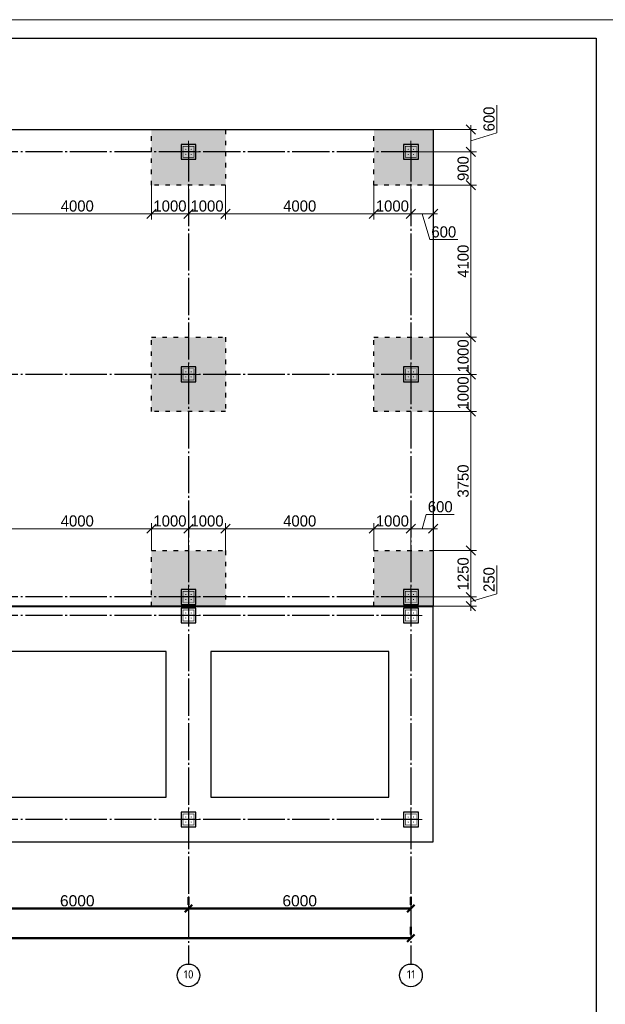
# Model space of a CAD drawing. Header units: millimetres. Extents: x -33345 to 4712671, y -3392 to 121473.
# Tile 142 of 256: x 806242 to 822038, y 59957 to 86501. Entities that reach past the tile are written whole.
import ezdxf

# ---------------------------------------------------------------- set-up
doc = ezdxf.new("R2010")
doc.units = ezdxf.units.MM
for name, pattern in [('ACAD_ISO03W100', [30, 12, -18]), ('CENTER2', [28.575, 19.05, -3.175, 3.175, -3.175]), ('ГОСТ 2.303 5', [24, 20, -1.5, 1, -1.5])]:
    doc.linetypes.add(name, pattern=pattern)
doc.layers.add('00-Axes', color=1, linetype='CENTER2')
doc.layers.add('A _razmer rtt', color=164, linetype='Continuous')
doc.layers.add('doors', color=250, linetype='Continuous', lineweight=5)
doc.layers.add('Lina', color=7, linetype='Continuous', lineweight=20)
doc.styles.add('ISO', font='isocpeui.ttf')
doc.styles.add('ISOCPEUR_1.00', font='isocpeui.ttf')
doc.styles.add('RUS text aehalf', font='aehalf.shx', dxfattribs={"width": 0.7, "oblique": 15})
doc.styles.get("Standard").update_dxf_attribs({"font": 'arial.ttf'})
doc.styles.add('X-U-RW-01$0$StyleROMANS', font='GOTHIC.TTF')
doc.dimstyles.new('ISO-25$0', dxfattribs={"dimtxt": 300, "dimasz": 200, "dimexe": 100, "dimexo": 300, "dimgap": 50, "dimtad": 1, "dimdec": 0, "dimtxsty": 'Standard', "dimblk": 'OBLIQUE', "dimcen": 250, "dimadec": 0, "dimazin": 0, "dimtfac": 1, "dimtdec": 0, "dimtmove": 0, "dimatfit": 3, "dimldrblk": 'OBLIQUE', "dimfxl": 1.25, "dimarcsym": 0})
doc.dimstyles.new('RUS м100', dxfattribs={"dimscale": 0, "dimtxt": 250, "dimasz": 100, "dimexe": 100, "dimexo": 0, "dimgap": 70, "dimtad": 1, "dimdec": 0, "dimdsep": 46, "dimtxsty": 'RUS text aehalf', "dimblk": 'OBLIQUE', "dimcen": 0.09, "dimdle": 100, "dimclrd": 256, "dimclre": 256, "dimclrt": 256, "dimadec": 1, "dimazin": 2, "dimtfac": 1, "dimtdec": 0, "dimtofl": 0, "dimtmove": 0, "dimatfit": 3, "dimldrblk": 'OBLIQUE', "dimfxl": 300, "dimtolj": 1, "dimtzin": 0, "dimlwd": -1, "dimlwe": -1, "dimarcsym": 0})

# ---------------------------------------------------------------- blocks, each defined once
blk = doc.blocks.new('awe4tD')
at = {"layer": 'Lina', "ltscale": 10}
blk.add_lwpolyline([(-44239015, 22734378), (-44314815, 22734378), (-44314815, 22776378), (-44239015, 22776378)], close=True, dxfattribs=at)
at = {"layer": 'Lina', "lineweight": 30, "ltscale": 10}
blk.add_lwpolyline([(-44239515, 22734878), (-44312815, 22734878), (-44312815, 22775878), (-44239515, 22775878)], close=True, dxfattribs=at)
blk = doc.blocks.new('_Oblique')
at = {"color": 0, "linetype": 'ByBlock', "lineweight": -2}
blk.add_line((-0.5, -0.5), (0.5, 0.5), dxfattribs=at)
blk = doc.blocks.new('*D274')
at = {"color": 0, "lineweight": -2, "transparency": 16777216}
for p, q in [((30127, -4026), (30127, -4226)), ((36127, -4026), (36127, -4226)), ((30127, -4326), (36127, -4326))]:
    blk.add_line(p, q, dxfattribs=at)
at = {"layer": 'Defpoints', "color": 0, "lineweight": 30, "transparency": 16777216}
for p in [(30127, -4326), (36127, -4326), (36127, -4326)]:
    blk.add_point(p, dxfattribs=at)
at = {"color": 0, "lineweight": -2, "transparency": 16777216, "xscale": 200, "yscale": 200, "zscale": 200, "rotation": 180}
blk.add_blockref('_Oblique', (30127, -4326), dxfattribs=at)
at = {"color": 0, "lineweight": -2, "transparency": 16777216, "xscale": 200, "yscale": 200, "zscale": 200}
blk.add_blockref('_Oblique', (36127, -4326), dxfattribs=at)
at = {"color": 0, "lineweight": 0, "transparency": 16777216, "insert": (33127, -4123), "char_height": 300, "attachment_point": 5}
blk.add_mtext('6000', dxfattribs=at)
blk = doc.blocks.new('*D275')
at = {"color": 0, "lineweight": -2, "transparency": 16777216}
for p, q in [((36127, -4026), (36127, -4226)), ((42127, -4026), (42127, -4226)), ((36127, -4326), (42127, -4326))]:
    blk.add_line(p, q, dxfattribs=at)
at = {"layer": 'Defpoints', "color": 0, "lineweight": 30, "transparency": 16777216}
for p in [(36127, -4326), (42127, -4326), (42127, -4326)]:
    blk.add_point(p, dxfattribs=at)
at = {"color": 0, "lineweight": -2, "transparency": 16777216, "xscale": 200, "yscale": 200, "zscale": 200, "rotation": 180}
blk.add_blockref('_Oblique', (36127, -4326), dxfattribs=at)
at = {"color": 0, "lineweight": -2, "transparency": 16777216, "xscale": 200, "yscale": 200, "zscale": 200}
blk.add_blockref('_Oblique', (42127, -4326), dxfattribs=at)
at = {"color": 0, "lineweight": 0, "transparency": 16777216, "insert": (39127, -4123), "char_height": 300, "attachment_point": 5}
blk.add_mtext('6000', dxfattribs=at)
blk = doc.blocks.new('*D276')
at = {"color": 0, "lineweight": -2, "transparency": 16777216}
for p, q in [((-17273, -4826), (-17273, -5026)), ((42127, -4826), (42127, -5026)), ((42127, -5126), (-17273, -5126))]:
    blk.add_line(p, q, dxfattribs=at)
at = {"layer": 'Defpoints', "color": 0, "lineweight": 30, "transparency": 16777216}
for p in [(-17273, -5126), (-17273, -5126), (42127, -5126)]:
    blk.add_point(p, dxfattribs=at)
at = {"color": 0, "lineweight": -2, "transparency": 16777216, "xscale": 200, "yscale": 200, "zscale": 200, "rotation": 180}
blk.add_blockref('_Oblique', (-17273, -5126), dxfattribs=at)
at = {"color": 0, "lineweight": -2, "transparency": 16777216, "xscale": 200, "yscale": 200, "zscale": 200}
blk.add_blockref('_Oblique', (42127, -5126), dxfattribs=at)
at = {"color": 0, "lineweight": 0, "transparency": 16777216, "insert": (12427, -4923), "char_height": 300, "attachment_point": 5}
blk.add_mtext('59400', dxfattribs=at)
blk = doc.blocks.new('column')
at = {"lineweight": 0}
for points in [[(-68, 56, -1), (-68, 86, -1)], [(68, 56, 1), (68, 86, 1)], [(-68, -56, 1), (-68, -86, 1)], [(68, -56, -1), (68, -86, -1)]]:
    blk.add_hatch(color=0, dxfattribs=at).paths.add_polyline_path(points)
at = {"color": 0, "lineweight": 0}
for p, q in [((0, 300), (0, -300)), ((300, 0), (-300, 0))]:
    blk.add_line(p, q, dxfattribs=at)
at = {"lineweight": 30}
blk.add_lwpolyline([(-200, 200), (200, 200), (200, -200), (-200, -200)], close=True, dxfattribs=at)
at = {"color": 0, "lineweight": 0, "const_width": 15}
blk.add_lwpolyline([(150, -150), (150, 150), (-150, 150), (-150, -150)], close=True, dxfattribs=at)
blk = doc.blocks.new('*D3050')
at = {"layer": 'Defpoints', "color": 0, "ltscale": 100, "transparency": 16777216}
for p in [(805795, 82038), (809795, 82038), (809795, 81269)]:
    blk.add_point(p, dxfattribs=at)
at = {"layer": 'doors', "ltscale": 100, "transparency": 16777216}
for p, q in [((805795, 82038), (805795, 81119)), ((809795, 82038), (809795, 81119)), ((805675, 81269), (809915, 81269))]:
    blk.add_line(p, q, dxfattribs=at)
at = {"layer": 'doors', "ltscale": 100, "transparency": 16777216, "xscale": 250, "yscale": 250, "zscale": 250, "rotation": 180}
blk.add_blockref('_Oblique', (805795, 81269), dxfattribs=at)
at = {"layer": 'doors', "ltscale": 100, "transparency": 16777216, "xscale": 250, "yscale": 250, "zscale": 250}
blk.add_blockref('_Oblique', (809795, 81269), dxfattribs=at)
at = {"layer": 'doors', "lineweight": 13, "ltscale": 100, "transparency": 16777216, "insert": (807795, 81477), "char_height": 300, "attachment_point": 5, "style": 'X-U-RW-01$0$StyleROMANS'}
blk.add_mtext('\\A1;4000', dxfattribs=at)
blk = doc.blocks.new('*D3051')
at = {"layer": 'Defpoints', "color": 0, "ltscale": 100, "transparency": 16777216}
for p in [(809795, 82038), (810795, 82038), (810795, 81269)]:
    blk.add_point(p, dxfattribs=at)
at = {"layer": 'doors', "ltscale": 100, "transparency": 16777216}
for p, q in [((809795, 82038), (809795, 81119)), ((810795, 82038), (810795, 81119)), ((809675, 81269), (810915, 81269))]:
    blk.add_line(p, q, dxfattribs=at)
at = {"layer": 'doors', "ltscale": 100, "transparency": 16777216, "xscale": 250, "yscale": 250, "zscale": 250, "rotation": 180}
blk.add_blockref('_Oblique', (809795, 81269), dxfattribs=at)
at = {"layer": 'doors', "ltscale": 100, "transparency": 16777216, "xscale": 250, "yscale": 250, "zscale": 250}
blk.add_blockref('_Oblique', (810795, 81269), dxfattribs=at)
at = {"layer": 'doors', "lineweight": 13, "ltscale": 100, "transparency": 16777216, "insert": (810295, 81477), "char_height": 300, "attachment_point": 5, "style": 'X-U-RW-01$0$StyleROMANS'}
blk.add_mtext('\\A1;1000', dxfattribs=at)
blk = doc.blocks.new('*D3052')
at = {"layer": 'Defpoints', "color": 0, "ltscale": 100, "transparency": 16777216}
for p in [(810795, 82038), (811795, 82038), (811795, 81269)]:
    blk.add_point(p, dxfattribs=at)
at = {"layer": 'doors', "ltscale": 100, "transparency": 16777216}
for p, q in [((810795, 82038), (810795, 81119)), ((811795, 82038), (811795, 81119)), ((810675, 81269), (811915, 81269))]:
    blk.add_line(p, q, dxfattribs=at)
at = {"layer": 'doors', "ltscale": 100, "transparency": 16777216, "xscale": 250, "yscale": 250, "zscale": 250, "rotation": 180}
blk.add_blockref('_Oblique', (810795, 81269), dxfattribs=at)
at = {"layer": 'doors', "ltscale": 100, "transparency": 16777216, "xscale": 250, "yscale": 250, "zscale": 250}
blk.add_blockref('_Oblique', (811795, 81269), dxfattribs=at)
at = {"layer": 'doors', "lineweight": 13, "ltscale": 100, "transparency": 16777216, "insert": (811295, 81477), "char_height": 300, "attachment_point": 5, "style": 'X-U-RW-01$0$StyleROMANS'}
blk.add_mtext('\\A1;1000', dxfattribs=at)
blk = doc.blocks.new('*D3053')
at = {"layer": 'Defpoints', "color": 0, "ltscale": 100, "transparency": 16777216}
for p in [(811795, 82038), (815795, 82038), (815795, 81269)]:
    blk.add_point(p, dxfattribs=at)
at = {"layer": 'doors', "ltscale": 100, "transparency": 16777216}
for p, q in [((811795, 82038), (811795, 81119)), ((815795, 82038), (815795, 81119)), ((811675, 81269), (815915, 81269))]:
    blk.add_line(p, q, dxfattribs=at)
at = {"layer": 'doors', "ltscale": 100, "transparency": 16777216, "xscale": 250, "yscale": 250, "zscale": 250, "rotation": 180}
blk.add_blockref('_Oblique', (811795, 81269), dxfattribs=at)
at = {"layer": 'doors', "ltscale": 100, "transparency": 16777216, "xscale": 250, "yscale": 250, "zscale": 250}
blk.add_blockref('_Oblique', (815795, 81269), dxfattribs=at)
at = {"layer": 'doors', "lineweight": 13, "ltscale": 100, "transparency": 16777216, "insert": (813795, 81477), "char_height": 300, "attachment_point": 5, "style": 'X-U-RW-01$0$StyleROMANS'}
blk.add_mtext('\\A1;4000', dxfattribs=at)
blk = doc.blocks.new('*D3054')
at = {"layer": 'Defpoints', "color": 0, "ltscale": 100, "transparency": 16777216}
for p in [(815795, 82038), (816795, 82038), (816795, 81269)]:
    blk.add_point(p, dxfattribs=at)
at = {"layer": 'doors', "ltscale": 100, "transparency": 16777216}
for p, q in [((815795, 82038), (815795, 81119)), ((816795, 82038), (816795, 81119)), ((815675, 81269), (816915, 81269))]:
    blk.add_line(p, q, dxfattribs=at)
at = {"layer": 'doors', "ltscale": 100, "transparency": 16777216, "xscale": 250, "yscale": 250, "zscale": 250, "rotation": 180}
blk.add_blockref('_Oblique', (815795, 81269), dxfattribs=at)
at = {"layer": 'doors', "ltscale": 100, "transparency": 16777216, "xscale": 250, "yscale": 250, "zscale": 250}
blk.add_blockref('_Oblique', (816795, 81269), dxfattribs=at)
at = {"layer": 'doors', "lineweight": 13, "ltscale": 100, "transparency": 16777216, "insert": (816295, 81477), "char_height": 300, "attachment_point": 5, "style": 'X-U-RW-01$0$StyleROMANS'}
blk.add_mtext('\\A1;1000', dxfattribs=at)
blk = doc.blocks.new('*D3055')
at = {"layer": 'Defpoints', "color": 0, "ltscale": 100, "transparency": 16777216}
for p in [(816795, 82038), (817395, 82038), (817395, 81269)]:
    blk.add_point(p, dxfattribs=at)
at = {"layer": 'doors', "ltscale": 100, "transparency": 16777216}
for p, q in [((816795, 82038), (816795, 81119)), ((817395, 82038), (817395, 81119)), ((816675, 81269), (817515, 81269)), ((817095, 81269), (817304, 80572)), ((817304, 80572), (818057, 80572))]:
    blk.add_line(p, q, dxfattribs=at)
at = {"layer": 'doors', "ltscale": 100, "transparency": 16777216, "xscale": 250, "yscale": 250, "zscale": 250, "rotation": 180}
blk.add_blockref('_Oblique', (816795, 81269), dxfattribs=at)
at = {"layer": 'doors', "ltscale": 100, "transparency": 16777216, "xscale": 250, "yscale": 250, "zscale": 250}
blk.add_blockref('_Oblique', (817395, 81269), dxfattribs=at)
at = {"layer": 'doors', "lineweight": 13, "ltscale": 100, "transparency": 16777216, "insert": (817681, 80779), "char_height": 300, "attachment_point": 5, "style": 'X-U-RW-01$0$StyleROMANS'}
blk.add_mtext('\\A1;600', dxfattribs=at)
blk = doc.blocks.new('*D3056')
at = {"layer": 'Defpoints', "color": 0, "ltscale": 100, "transparency": 16777216}
for p in [(817395, 83538), (817095, 82938), (818413, 82938)]:
    blk.add_point(p, dxfattribs=at)
at = {"layer": 'doors', "ltscale": 100, "transparency": 16777216}
for p, q in [((819110, 83448), (819110, 84200)), ((818413, 83658), (818413, 82818)), ((817395, 83538), (818563, 83538)), ((818413, 83238), (819110, 83448)), ((817095, 82938), (818563, 82938))]:
    blk.add_line(p, q, dxfattribs=at)
at = {"layer": 'doors', "ltscale": 100, "transparency": 16777216, "xscale": 250, "yscale": 250, "zscale": 250}
for p, rotation in [((818413, 83538), 90), ((818413, 82938), 270)]:
    blk.add_blockref('_Oblique', p, dxfattribs=dict(at, rotation=rotation))
at = {"layer": 'doors', "lineweight": 13, "ltscale": 100, "transparency": 16777216, "insert": (818903, 83824), "char_height": 300, "attachment_point": 5, "rotation": 90, "style": 'X-U-RW-01$0$StyleROMANS'}
blk.add_mtext('\\A1;600', dxfattribs=at)
blk = doc.blocks.new('*D3057')
at = {"layer": 'Defpoints', "color": 0, "ltscale": 100, "transparency": 16777216}
for p in [(817095, 82938), (817395, 82038), (818413, 82038)]:
    blk.add_point(p, dxfattribs=at)
at = {"layer": 'doors', "ltscale": 100, "transparency": 16777216}
for p, q in [((817095, 82938), (818563, 82938)), ((818413, 83058), (818413, 81918)), ((817395, 82038), (818563, 82038))]:
    blk.add_line(p, q, dxfattribs=at)
at = {"layer": 'doors', "ltscale": 100, "transparency": 16777216, "xscale": 250, "yscale": 250, "zscale": 250}
for p, rotation in [((818413, 82938), 90), ((818413, 82038), 270)]:
    blk.add_blockref('_Oblique', p, dxfattribs=dict(at, rotation=rotation))
at = {"layer": 'doors', "lineweight": 13, "ltscale": 100, "transparency": 16777216, "insert": (818205, 82488), "char_height": 300, "attachment_point": 5, "rotation": 90, "style": 'X-U-RW-01$0$StyleROMANS'}
blk.add_mtext('\\A1;900', dxfattribs=at)
blk = doc.blocks.new('*D3058')
at = {"layer": 'Defpoints', "color": 0, "ltscale": 100, "transparency": 16777216}
for p in [(817395, 82038), (817395, 77938), (818413, 77938)]:
    blk.add_point(p, dxfattribs=at)
at = {"layer": 'doors', "ltscale": 100, "transparency": 16777216}
for p, q in [((817395, 82038), (818563, 82038)), ((818413, 82158), (818413, 77818)), ((817395, 77938), (818563, 77938))]:
    blk.add_line(p, q, dxfattribs=at)
at = {"layer": 'doors', "ltscale": 100, "transparency": 16777216, "xscale": 250, "yscale": 250, "zscale": 250}
for p, rotation in [((818413, 82038), 90), ((818413, 77938), 270)]:
    blk.add_blockref('_Oblique', p, dxfattribs=dict(at, rotation=rotation))
at = {"layer": 'doors', "lineweight": 13, "ltscale": 100, "transparency": 16777216, "insert": (818205, 79988), "char_height": 300, "attachment_point": 5, "rotation": 90, "style": 'X-U-RW-01$0$StyleROMANS'}
blk.add_mtext('\\A1;4100', dxfattribs=at)
blk = doc.blocks.new('*D3059')
at = {"layer": 'Defpoints', "color": 0, "ltscale": 100, "transparency": 16777216}
for p in [(817395, 77938), (817095, 76938), (818413, 76938)]:
    blk.add_point(p, dxfattribs=at)
at = {"layer": 'doors', "ltscale": 100, "transparency": 16777216}
for p, q in [((818413, 78058), (818413, 76818)), ((817395, 77938), (818563, 77938)), ((817095, 76938), (818563, 76938))]:
    blk.add_line(p, q, dxfattribs=at)
at = {"layer": 'doors', "ltscale": 100, "transparency": 16777216, "xscale": 250, "yscale": 250, "zscale": 250}
for p, rotation in [((818413, 77938), 90), ((818413, 76938), 270)]:
    blk.add_blockref('_Oblique', p, dxfattribs=dict(at, rotation=rotation))
at = {"layer": 'doors', "lineweight": 13, "ltscale": 100, "transparency": 16777216, "insert": (818205, 77438), "char_height": 300, "attachment_point": 5, "rotation": 90, "style": 'X-U-RW-01$0$StyleROMANS'}
blk.add_mtext('\\A1;1000', dxfattribs=at)
blk = doc.blocks.new('*D3060')
at = {"layer": 'Defpoints', "color": 0, "ltscale": 100, "transparency": 16777216}
for p in [(817095, 76938), (817395, 75938), (818413, 75938)]:
    blk.add_point(p, dxfattribs=at)
at = {"layer": 'doors', "ltscale": 100, "transparency": 16777216}
for p, q in [((818413, 77058), (818413, 75818)), ((817095, 76938), (818563, 76938)), ((817395, 75938), (818563, 75938))]:
    blk.add_line(p, q, dxfattribs=at)
at = {"layer": 'doors', "ltscale": 100, "transparency": 16777216, "xscale": 250, "yscale": 250, "zscale": 250}
for p, rotation in [((818413, 76938), 90), ((818413, 75938), 270)]:
    blk.add_blockref('_Oblique', p, dxfattribs=dict(at, rotation=rotation))
at = {"layer": 'doors', "lineweight": 13, "ltscale": 100, "transparency": 16777216, "insert": (818205, 76438), "char_height": 300, "attachment_point": 5, "rotation": 90, "style": 'X-U-RW-01$0$StyleROMANS'}
blk.add_mtext('\\A1;1000', dxfattribs=at)
blk = doc.blocks.new('*D3061')
at = {"layer": 'Defpoints', "color": 0, "ltscale": 100, "transparency": 16777216}
for p in [(817395, 75938), (817395, 72188), (818413, 72188)]:
    blk.add_point(p, dxfattribs=at)
at = {"layer": 'doors', "ltscale": 100, "transparency": 16777216}
for p, q in [((817395, 75938), (818563, 75938)), ((818413, 76058), (818413, 72068)), ((817395, 72188), (818563, 72188))]:
    blk.add_line(p, q, dxfattribs=at)
at = {"layer": 'doors', "ltscale": 100, "transparency": 16777216, "xscale": 250, "yscale": 250, "zscale": 250}
for p, rotation in [((818413, 75938), 90), ((818413, 72188), 270)]:
    blk.add_blockref('_Oblique', p, dxfattribs=dict(at, rotation=rotation))
at = {"layer": 'doors', "lineweight": 13, "ltscale": 100, "transparency": 16777216, "insert": (818205, 74063), "char_height": 300, "attachment_point": 5, "rotation": 90, "style": 'X-U-RW-01$0$StyleROMANS'}
blk.add_mtext('\\A1;3750', dxfattribs=at)
blk = doc.blocks.new('*D3062')
at = {"layer": 'Defpoints', "color": 0, "ltscale": 100, "transparency": 16777216}
for p in [(817395, 72188), (817095, 70938), (818413, 70938)]:
    blk.add_point(p, dxfattribs=at)
at = {"layer": 'doors', "ltscale": 100, "transparency": 16777216}
for p, q in [((818413, 72308), (818413, 70818)), ((817395, 72188), (818563, 72188)), ((817095, 70938), (818563, 70938))]:
    blk.add_line(p, q, dxfattribs=at)
at = {"layer": 'doors', "ltscale": 100, "transparency": 16777216, "xscale": 250, "yscale": 250, "zscale": 250}
for p, rotation in [((818413, 72188), 90), ((818413, 70938), 270)]:
    blk.add_blockref('_Oblique', p, dxfattribs=dict(at, rotation=rotation))
at = {"layer": 'doors', "lineweight": 13, "ltscale": 100, "transparency": 16777216, "insert": (818205, 71563), "char_height": 300, "attachment_point": 5, "rotation": 90, "style": 'X-U-RW-01$0$StyleROMANS'}
blk.add_mtext('\\A1;1250', dxfattribs=at)
blk = doc.blocks.new('*D3063')
at = {"layer": 'Defpoints', "color": 0, "ltscale": 100, "transparency": 16777216}
for p in [(817095, 70938), (817209, 70688), (818413, 70688)]:
    blk.add_point(p, dxfattribs=at)
at = {"layer": 'doors', "ltscale": 100, "transparency": 16777216}
for p, q in [((819110, 71023), (819110, 71791)), ((817095, 70938), (818563, 70938)), ((818413, 71058), (818413, 70568)), ((818413, 70813), (819110, 71023)), ((817209, 70688), (818563, 70688))]:
    blk.add_line(p, q, dxfattribs=at)
at = {"layer": 'doors', "ltscale": 100, "transparency": 16777216, "xscale": 250, "yscale": 250, "zscale": 250}
for p, rotation in [((818413, 70938), 90), ((818413, 70688), 270)]:
    blk.add_blockref('_Oblique', p, dxfattribs=dict(at, rotation=rotation))
at = {"layer": 'doors', "lineweight": 13, "ltscale": 100, "transparency": 16777216, "insert": (818903, 71407), "char_height": 300, "attachment_point": 5, "rotation": 90, "style": 'X-U-RW-01$0$StyleROMANS'}
blk.add_mtext('\\A1;250', dxfattribs=at)
blk = doc.blocks.new('*D3090')
at = {"layer": 'Defpoints', "color": 0, "ltscale": 100, "transparency": 16777216}
for p in [(809795, 72779), (805795, 72188), (809795, 72188)]:
    blk.add_point(p, dxfattribs=at)
at = {"layer": 'doors', "ltscale": 100, "transparency": 16777216}
for p, q in [((805675, 72779), (809915, 72779)), ((805795, 72188), (805795, 72929)), ((809795, 72188), (809795, 72929))]:
    blk.add_line(p, q, dxfattribs=at)
at = {"layer": 'doors', "ltscale": 100, "transparency": 16777216, "xscale": 250, "yscale": 250, "zscale": 250, "rotation": 180}
blk.add_blockref('_Oblique', (805795, 72779), dxfattribs=at)
at = {"layer": 'doors', "ltscale": 100, "transparency": 16777216, "xscale": 250, "yscale": 250, "zscale": 250}
blk.add_blockref('_Oblique', (809795, 72779), dxfattribs=at)
at = {"layer": 'doors', "lineweight": 13, "ltscale": 100, "transparency": 16777216, "insert": (807795, 72986), "char_height": 300, "attachment_point": 5, "style": 'X-U-RW-01$0$StyleROMANS'}
blk.add_mtext('\\A1;4000', dxfattribs=at)
blk = doc.blocks.new('*D3091')
at = {"layer": 'Defpoints', "color": 0, "ltscale": 100, "transparency": 16777216}
for p in [(810795, 72779), (809795, 72188), (810795, 72188)]:
    blk.add_point(p, dxfattribs=at)
at = {"layer": 'doors', "ltscale": 100, "transparency": 16777216}
for p, q in [((809675, 72779), (810915, 72779)), ((809795, 72188), (809795, 72929)), ((810795, 72188), (810795, 72929))]:
    blk.add_line(p, q, dxfattribs=at)
at = {"layer": 'doors', "ltscale": 100, "transparency": 16777216, "xscale": 250, "yscale": 250, "zscale": 250, "rotation": 180}
blk.add_blockref('_Oblique', (809795, 72779), dxfattribs=at)
at = {"layer": 'doors', "ltscale": 100, "transparency": 16777216, "xscale": 250, "yscale": 250, "zscale": 250}
blk.add_blockref('_Oblique', (810795, 72779), dxfattribs=at)
at = {"layer": 'doors', "lineweight": 13, "ltscale": 100, "transparency": 16777216, "insert": (810295, 72986), "char_height": 300, "attachment_point": 5, "style": 'X-U-RW-01$0$StyleROMANS'}
blk.add_mtext('\\A1;1000', dxfattribs=at)
blk = doc.blocks.new('*D3092')
at = {"layer": 'Defpoints', "color": 0, "ltscale": 100, "transparency": 16777216}
for p in [(811795, 72779), (810795, 72188), (811795, 72188)]:
    blk.add_point(p, dxfattribs=at)
at = {"layer": 'doors', "ltscale": 100, "transparency": 16777216}
for p, q in [((810675, 72779), (811915, 72779)), ((810795, 72188), (810795, 72929)), ((811795, 72188), (811795, 72929))]:
    blk.add_line(p, q, dxfattribs=at)
at = {"layer": 'doors', "ltscale": 100, "transparency": 16777216, "xscale": 250, "yscale": 250, "zscale": 250, "rotation": 180}
blk.add_blockref('_Oblique', (810795, 72779), dxfattribs=at)
at = {"layer": 'doors', "ltscale": 100, "transparency": 16777216, "xscale": 250, "yscale": 250, "zscale": 250}
blk.add_blockref('_Oblique', (811795, 72779), dxfattribs=at)
at = {"layer": 'doors', "lineweight": 13, "ltscale": 100, "transparency": 16777216, "insert": (811295, 72986), "char_height": 300, "attachment_point": 5, "style": 'X-U-RW-01$0$StyleROMANS'}
blk.add_mtext('\\A1;1000', dxfattribs=at)
blk = doc.blocks.new('*D3093')
at = {"layer": 'Defpoints', "color": 0, "ltscale": 100, "transparency": 16777216}
for p in [(815795, 72779), (811795, 72188), (815795, 72188)]:
    blk.add_point(p, dxfattribs=at)
at = {"layer": 'doors', "ltscale": 100, "transparency": 16777216}
for p, q in [((811675, 72779), (815915, 72779)), ((811795, 72188), (811795, 72929)), ((815795, 72188), (815795, 72929))]:
    blk.add_line(p, q, dxfattribs=at)
at = {"layer": 'doors', "ltscale": 100, "transparency": 16777216, "xscale": 250, "yscale": 250, "zscale": 250, "rotation": 180}
blk.add_blockref('_Oblique', (811795, 72779), dxfattribs=at)
at = {"layer": 'doors', "ltscale": 100, "transparency": 16777216, "xscale": 250, "yscale": 250, "zscale": 250}
blk.add_blockref('_Oblique', (815795, 72779), dxfattribs=at)
at = {"layer": 'doors', "lineweight": 13, "ltscale": 100, "transparency": 16777216, "insert": (813795, 72986), "char_height": 300, "attachment_point": 5, "style": 'X-U-RW-01$0$StyleROMANS'}
blk.add_mtext('\\A1;4000', dxfattribs=at)
blk = doc.blocks.new('*D3094')
at = {"layer": 'Defpoints', "color": 0, "ltscale": 100, "transparency": 16777216}
for p in [(816795, 72779), (815795, 72188), (816795, 72188)]:
    blk.add_point(p, dxfattribs=at)
at = {"layer": 'doors', "ltscale": 100, "transparency": 16777216}
for p, q in [((815675, 72779), (816915, 72779)), ((815795, 72188), (815795, 72929)), ((816795, 72188), (816795, 72929))]:
    blk.add_line(p, q, dxfattribs=at)
at = {"layer": 'doors', "ltscale": 100, "transparency": 16777216, "xscale": 250, "yscale": 250, "zscale": 250, "rotation": 180}
blk.add_blockref('_Oblique', (815795, 72779), dxfattribs=at)
at = {"layer": 'doors', "ltscale": 100, "transparency": 16777216, "xscale": 250, "yscale": 250, "zscale": 250}
blk.add_blockref('_Oblique', (816795, 72779), dxfattribs=at)
at = {"layer": 'doors', "lineweight": 13, "ltscale": 100, "transparency": 16777216, "insert": (816295, 72986), "char_height": 300, "attachment_point": 5, "style": 'X-U-RW-01$0$StyleROMANS'}
blk.add_mtext('\\A1;1000', dxfattribs=at)
blk = doc.blocks.new('*D3095')
at = {"layer": 'Defpoints', "color": 0, "ltscale": 100, "transparency": 16777216}
for p in [(817395, 72779), (816795, 72188), (817395, 72188)]:
    blk.add_point(p, dxfattribs=at)
at = {"layer": 'doors', "ltscale": 100, "transparency": 16777216}
for p, q in [((817095, 72779), (817210, 73161)), ((817210, 73161), (817963, 73161)), ((816675, 72779), (817515, 72779)), ((816795, 72188), (816795, 72929)), ((817395, 72188), (817395, 72929))]:
    blk.add_line(p, q, dxfattribs=at)
at = {"layer": 'doors', "ltscale": 100, "transparency": 16777216, "xscale": 250, "yscale": 250, "zscale": 250, "rotation": 180}
blk.add_blockref('_Oblique', (816795, 72779), dxfattribs=at)
at = {"layer": 'doors', "ltscale": 100, "transparency": 16777216, "xscale": 250, "yscale": 250, "zscale": 250}
blk.add_blockref('_Oblique', (817395, 72779), dxfattribs=at)
at = {"layer": 'doors', "lineweight": 13, "ltscale": 100, "transparency": 16777216, "insert": (817586, 73369), "char_height": 300, "attachment_point": 5, "style": 'X-U-RW-01$0$StyleROMANS'}
blk.add_mtext('\\A1;600', dxfattribs=at)
blk = doc.blocks.new('gfffggfsre')
at = {"layer": '00-Axes', "color": 251, "linetype": 'ГОСТ 2.303 5', "ltscale": 50, "true_color": 0x636466}
for points in [[(36127, 16269.4), (36127, -5825.8)], [(42127, 16269.4), (42127, -5825.8)], [(42327, 16069.4), (-21034.5, 16069.4)], [(42327, 10069.4), (-21034.5, 10069.4)], [(42327, 4069.4), (-21034.5, 4069.4)], [(42327, 3569.4), (-20533.9, 3569.4), (-20643.6, 3457.5), (-21034.5, 3457.5)], [(42327, -1930.6), (-21034.5, -1930.6)]]:
    blk.add_lwpolyline(points, dxfattribs=at)
at = {"layer": '00-Axes', "color": 219, "linetype": 'ByBlock', "ltscale": 100, "true_color": 0x642165}
for centre in [(36127, -6131.8), (42127, -6131.8)]:
    blk.add_circle(centre, 306, dxfattribs=at)
at = {"layer": '00-Axes', "color": 219, "linetype": 'ByBlock', "ltscale": 100, "true_color": 0x642165, "char_height": 226.059, "attachment_point": 1, "style": 'ISOCPEUR_1.00'}
for s, insert in [('\\pxqc;{\\fISOCPEUR|b0|i0|c204|p34;10}', (35745.8, -5991.9)), ('\\pxqc;{\\fISOCPEUR|b0|i0|c204|p34;11}', (41745.8, -5991.9))]:
    blk.add_mtext_dynamic_manual_height_columns(s, width=772.479, gutter_width=706.4, heights=[0], dxfattribs=dict(at, insert=insert))
at = {"color": 18, "lineweight": 0, "true_color": 0x000000}
for base, p1, p2, picture, middle in [((36127, -4325.8), (30127, -4325.8), (36127, -4325.8), '*D274', (33127, -4122.6)), ((42127, -4325.8), (36127, -4325.8), (42127, -4325.8), '*D275', (39127, -4122.6)), ((-17273, -5125.8), (42127, -5125.8), (-17273, -5125.8), '*D276', (12427, -4922.6))]:
    dim = blk.add_linear_dim(base=base, p1=p1, p2=p2, dimstyle='ISO-25$0', dxfattribs=at)
    dim.commit()
    dim.dimension.update_dxf_attribs({"geometry": picture, "text_midpoint": middle})

msp = doc.modelspace()

# ---------------------------------------------------------------- hatches: boundary and pattern name
at = {"layer": 'A _razmer rtt', "ltscale": 10}
h = msp.add_hatch(dxfattribs=at)
h.set_pattern_fill('CROSS', color=256, scale=25)
h.set_pattern_definition([(0, (44821685.43, -22640276.79), (158.75, 158.75), [79.375, -238.125]), (90, (44821725.12, -22640316.48), (-158.75, 158.75), [79.375, -238.125])])
h.paths.add_polyline_path([(817395.126, 82038.227), (815795.126, 82038.227), (815795.126, 83538.227), (817395.126, 83538.227)])
h.paths.add_polyline_path([(758395.126, 82038.227), (756795.126, 82038.227), (756795.126, 83538.227), (758395.126, 83538.227)])
h.paths.add_polyline_path([(789395.126, 82038.227), (787395.126, 82038.227), (787395.126, 83538.227), (789395.126, 83538.227)])
h.paths.add_polyline_path([(795395.126, 82038.227), (793395.126, 82038.227), (793395.126, 83538.227), (795395.126, 83538.227)])
h.paths.add_polyline_path([(782395.126, 82038.227), (780395.126, 82038.227), (780395.126, 83538.227), (782395.126, 83538.227)])
h.paths.add_polyline_path([(776395.126, 82038.227), (774395.126, 82038.227), (774395.126, 83538.227), (776395.126, 83538.227)])
h.paths.add_polyline_path([(811795.126, 82038.227), (809795.126, 82038.227), (809795.126, 83538.227), (811795.126, 83538.227)])
h.paths.add_polyline_path([(805795.126, 82038.227), (803795.126, 82038.227), (803795.126, 83538.227), (805795.126, 83538.227)])
h.paths.add_polyline_path([(801395.126, 82038.227), (799395.126, 82038.227), (799395.126, 83538.227), (801395.126, 83538.227)])
h.paths.add_polyline_path([(764395.126, 82038.227), (762395.126, 82038.227), (762395.126, 83538.227), (764395.126, 83538.227)])
h.paths.add_polyline_path([(770395.126, 82038.227), (768395.126, 82038.227), (768395.126, 83538.227), (770395.126, 83538.227)])
h.paths.add_polyline_path([(758395.126, 75938.227), (756795.126, 75938.227), (756795.126, 77938.227), (758395.126, 77938.227)])
h.paths.add_polyline_path([(817395.126, 75938.227), (815795.126, 75938.227), (815795.126, 77938.227), (817395.126, 77938.227)])
h.paths.add_polyline_path([(789395.126, 75938.227), (787395.126, 75938.227), (787395.126, 77938.227), (789395.126, 77938.227)])
h.paths.add_polyline_path([(795395.126, 75938.227), (793395.126, 75938.227), (793395.126, 77938.227), (795395.126, 77938.227)])
h.paths.add_polyline_path([(782395.126, 75938.227), (780395.126, 75938.227), (780395.126, 77938.227), (782395.126, 77938.227)])
h.paths.add_polyline_path([(776395.126, 75938.227), (774395.126, 75938.227), (774395.126, 77938.227), (776395.126, 77938.227)])
h.paths.add_polyline_path([(811795.126, 75938.227), (809795.126, 75938.227), (809795.126, 77938.227), (811795.126, 77938.227)])
h.paths.add_polyline_path([(805795.126, 75938.227), (803795.126, 75938.227), (803795.126, 77938.227), (805795.126, 77938.227)])
h.paths.add_polyline_path([(801395.126, 75938.227), (799395.126, 75938.227), (799395.126, 77938.227), (801395.126, 77938.227)])
h.paths.add_polyline_path([(770395.126, 75938.227), (768395.126, 75938.227), (768395.126, 77938.227), (770395.126, 77938.227)])
h.paths.add_polyline_path([(764395.126, 75938.227), (762395.126, 75938.227), (762395.126, 77938.227), (764395.126, 77938.227)])
h.paths.add_polyline_path([(817395.126, 70688.227), (815795.126, 70688.227), (815795.126, 72188.227), (817395.126, 72188.227)])
h.paths.add_polyline_path([(811795.126, 70688.227), (809795.126, 70688.227), (809795.126, 72188.227), (811795.126, 72188.227)])
h.paths.add_polyline_path([(805795.126, 70688.227), (803795.126, 70688.227), (803795.126, 72188.227), (805795.126, 72188.227)])
h.paths.add_polyline_path([(801395.126, 70688.227), (799395.126, 70688.227), (799395.126, 72188.227), (801395.126, 72188.227)])
h.paths.add_polyline_path([(795395.126, 70688.227), (793395.126, 70688.227), (793395.126, 72188.227), (795395.126, 72188.227)])
h.paths.add_polyline_path([(804645.126, 72188.227), (804645.126, 71138.227), (804945.126, 71138.227), (804945.126, 72188.227)], flags=16)
h.paths.add_polyline_path([(789395.126, 70688.227), (787395.126, 70688.227), (787395.126, 72188.227), (789395.126, 72188.227)])
h.paths.add_polyline_path([(782395.126, 70688.227), (780395.126, 70688.227), (780395.126, 72188.227), (782395.126, 72188.227)])
h.paths.add_polyline_path([(776395.126, 70688.227), (774395.126, 70688.227), (774395.126, 72188.227), (776395.126, 72188.227)])
h.paths.add_polyline_path([(770395.126, 70688.227), (768395.126, 70688.227), (768395.126, 72188.227), (770395.126, 72188.227)])
h.paths.add_polyline_path([(764395.126, 70688.227), (762395.126, 70688.227), (762395.126, 72188.227), (764395.126, 72188.227)])
h.paths.add_polyline_path([(758395.126, 70688.227), (756795.126, 70688.227), (756795.126, 72188.227), (758395.126, 72188.227)])

# ---------------------------------------------------------------- linework, layer by layer
at = {"color": 5, "lineweight": 30, "ltscale": 10}
for points in [[(756795.126, 70688.227), (756795.126, 83538.227), (817395.126, 83538.227), (817395.126, 70688.227)], [(817395.126, 70668.227), (793795.126, 70668.227), (793795.126, 67738.227), (793795.126, 67738.227), (793795.126, 64338.227), (817395.126, 64338.227)], [(810195.126, 69468.227), (805395.126, 69468.227), (805395.126, 65538.227), (810195.126, 65538.227)], [(816195.126, 69468.227), (811395.126, 69468.227), (811395.126, 65538.227), (816195.126, 65538.227)]]:
    msp.add_lwpolyline(points, close=True, dxfattribs=at)
at = {"color": 5, "linetype": 'ACAD_ISO03W100', "lineweight": 30, "ltscale": 10}
for points in [[(811795.126, 82038.227), (809795.126, 82038.227), (809795.126, 83538.227), (811795.126, 83538.227)], [(817395.126, 82038.227), (815795.126, 82038.227), (815795.126, 83538.227), (817395.126, 83538.227)], [(811795.126, 75938.227), (809795.126, 75938.227), (809795.126, 77938.227), (811795.126, 77938.227)], [(817395.126, 75938.227), (815795.126, 75938.227), (815795.126, 77938.227), (817395.126, 77938.227)], [(811795.126, 70688.227), (809795.126, 70688.227), (809795.126, 72188.227), (811795.126, 72188.227)], [(817395.126, 70688.227), (815795.126, 70688.227), (815795.126, 72188.227), (817395.126, 72188.227)]]:
    msp.add_lwpolyline(points, close=True, dxfattribs=at)

# ---------------------------------------------------------------- block references
msp.add_blockref('awe4tD', (45061303.28, -22689876.566))
at = {"color": 244, "lineweight": 50, "true_color": 0x991b1e}
msp.add_blockref('gfffggfsre', (774668.162, 66868.82), dxfattribs=at)
at = {"xscale": -1, "rotation": 270}
for p in [(810795.126, 82938.227), (816795.126, 82938.227), (810795.126, 76938.227), (816795.126, 76938.227), (810795.126, 70938.227), (816795.126, 70938.227), (810795.126, 70438.227), (816795.126, 70438.227), (810795.126, 64938.227), (816795.126, 64938.227)]:
    msp.add_blockref('column', p, dxfattribs=at)

# ---------------------------------------------------------------- texts
at = {"insert": (351439.431, 62275.551), "char_height": 500, "width": 9875.6458, "attachment_point": 1, "style": 'ISO'}
msp.add_mtext('\\pi4343.31532;{\\LА-А\\P\\pi0;Армирование приямка. M 1:20}', dxfattribs=at)

# ---------------------------------------------------------------- dimensions: what is measured, and where the dimension line sits
at = {"layer": 'doors', "color": 0, "lineweight": 13, "ltscale": 100}
for base, p1, p2, picture, middle in [((818412.577, 82938.227), (817395.126, 83538.227), (817095.126, 82938.227), '*D3056', (818902.669, 83497.518)), ((818412.577, 82038.227), (817095.126, 82938.227), (817395.126, 82038.227), '*D3057', (818205.031, 82488.227)), ((818412.577, 77938.227), (817395.126, 82038.227), (817395.126, 77938.227), '*D3058', (818205.031, 79988.227)), ((818412.577, 76938.227), (817395.126, 77938.227), (817095.126, 76938.227), '*D3059', (818205.031, 77438.227)), ((818412.577, 75938.227), (817095.126, 76938.227), (817395.126, 75938.227), '*D3060', (818205.031, 76438.227)), ((818412.577, 72188.227), (817395.126, 75938.227), (817395.126, 72188.227), '*D3061', (818205.031, 74063.227)), ((818412.577, 70938.227), (817395.126, 72188.227), (817095.126, 70938.227), '*D3062', (818205.031, 71563.227)), ((818412.577, 70688.227), (817095.126, 70938.227), (817208.642, 70688.227), '*D3063', (818902.669, 71072.518))]:
    dim = msp.add_linear_dim(base=base, p1=p1, p2=p2, angle=90, dimstyle='RUS м100', override={"dimscale": 1, "dimtxt": 300, "dimasz": 250, "dimexe": 150, "dimgap": 50, "dimtxsty": 'X-U-RW-01$0$StyleROMANS', "dimdle": 120, "dimtmove": 1}, dxfattribs=at)
    dim.commit()
    dim.dimension.update_dxf_attribs({"geometry": picture, "text_midpoint": middle})
for base, p1, p2, picture, middle in [((809795.126, 81269.325), (805795.126, 82038.227), (809795.126, 82038.227), '*D3050', (807795.126, 81476.871)), ((810795.126, 81269.325), (809795.126, 82038.227), (810795.126, 82038.227), '*D3051', (810295.126, 81476.871)), ((811795.126, 81269.325), (810795.126, 82038.227), (811795.126, 82038.227), '*D3052', (811295.126, 81476.871)), ((815795.126, 81269.325), (811795.126, 82038.227), (815795.126, 82038.227), '*D3053', (813795.126, 81476.871)), ((816795.126, 81269.325), (815795.126, 82038.227), (816795.126, 82038.227), '*D3054', (816295.126, 81476.871)), ((817395.126, 81269.325), (816795.126, 82038.227), (817395.126, 82038.227), '*D3055', (817354.417, 80779.233)), ((817395.126, 72778.656), (816795.126, 72188.227), (817395.126, 72188.227), '*D3095', (817259.89, 73368.748)), ((809795.126, 72778.656), (805795.126, 72188.227), (809795.126, 72188.227), '*D3090', (807795.126, 72986.202)), ((810795.126, 72778.656), (809795.126, 72188.227), (810795.126, 72188.227), '*D3091', (810295.126, 72986.202)), ((811795.126, 72778.656), (810795.126, 72188.227), (811795.126, 72188.227), '*D3092', (811295.126, 72986.202)), ((815795.126, 72778.656), (811795.126, 72188.227), (815795.126, 72188.227), '*D3093', (813795.126, 72986.202)), ((816795.126, 72778.656), (815795.126, 72188.227), (816795.126, 72188.227), '*D3094', (816295.126, 72986.202))]:
    dim = msp.add_linear_dim(base=base, p1=p1, p2=p2, dimstyle='RUS м100', override={"dimscale": 1, "dimtxt": 300, "dimasz": 250, "dimexe": 150, "dimgap": 50, "dimtxsty": 'X-U-RW-01$0$StyleROMANS', "dimdle": 120, "dimtmove": 1}, dxfattribs=at)
    dim.commit()
    dim.dimension.update_dxf_attribs({"geometry": picture, "text_midpoint": middle})

doc.saveas('drawing.dxf')
